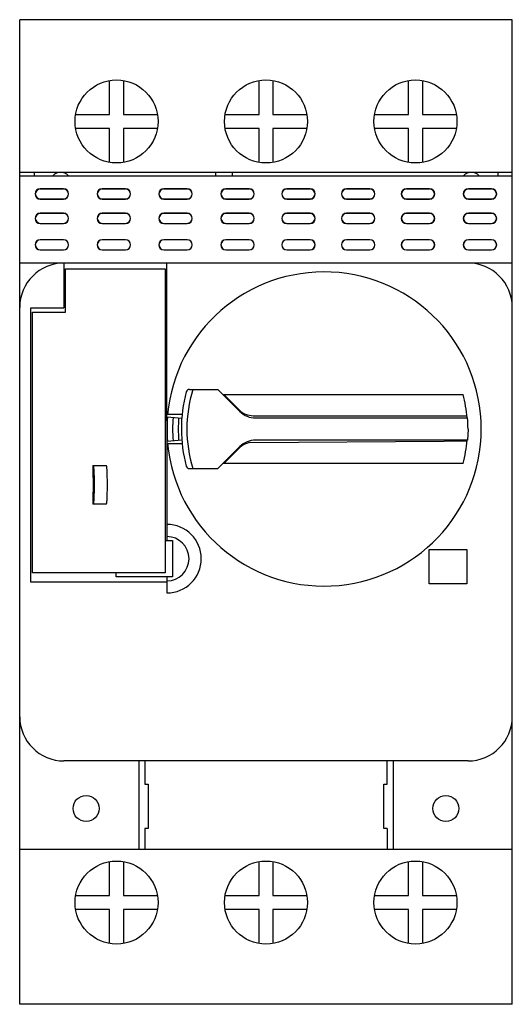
# Model space of a CAD drawing. Header units: millimetres. Extents: x 15.7 to 60.2, y 7.5 to 96.5.
import ezdxf

# ---------------------------------------------------------------- set-up
doc = ezdxf.new("R2010")
doc.units = ezdxf.units.MM
doc.header["$LTSCALE"] = 6.819871
doc.layers.add('00_COMPONENTS', color=7, linetype='CONTINUOUS')

msp = doc.modelspace()

# ---------------------------------------------------------------- linework, layer by layer
at = {"layer": '00_COMPONENTS', "color": 7, "linetype": 'Continuous'}
for p, q in [((15.698, 7.491), (15.698, 96.491)), ((60.198, 96.491), (15.698, 96.491)), ((60.198, 7.491), (60.198, 96.491)), ((23.823, 87.916), (23.823, 90.989)), ((25.073, 90.989), (25.073, 87.916)), ((37.323, 87.916), (37.323, 90.989)), ((38.573, 90.989), (38.573, 87.916)), ((50.823, 87.916), (50.823, 90.989)), ((52.073, 90.989), (52.073, 87.916)), ((20.751, 87.916), (23.823, 87.916)), ((25.073, 87.916), (28.146, 87.916)), ((34.251, 87.916), (37.323, 87.916)), ((38.573, 87.916), (41.646, 87.916)), ((47.751, 87.916), (50.823, 87.916)), ((52.073, 87.916), (55.146, 87.916)), ((23.823, 86.666), (20.751, 86.666)), ((23.823, 83.594), (23.823, 86.666)), ((25.073, 86.666), (25.073, 83.594)), ((28.146, 86.666), (25.073, 86.666)), ((37.323, 86.666), (34.251, 86.666)), ((37.323, 83.594), (37.323, 86.666)), ((38.573, 86.666), (38.573, 83.594)), ((41.646, 86.666), (38.573, 86.666)), ((50.823, 86.666), (47.751, 86.666)), ((50.823, 83.594), (50.823, 86.666)), ((52.073, 86.666), (52.073, 83.594)), ((55.146, 86.666), (52.073, 86.666)), ((60.198, 82.691), (15.698, 82.691)), ((15.698, 82.391), (60.198, 82.391)), ((16.998, 82.691), (16.998, 82.391)), ((33.398, 82.691), (33.398, 82.391)), ((34.898, 82.691), (34.898, 82.391)), ((58.898, 82.691), (58.898, 82.391)), ((17.557, 81.205), (17.557, 81.191)), ((19.657, 81.205), (17.557, 81.205)), ((17.557, 81.191), (19.657, 81.191)), ((19.657, 81.191), (19.657, 81.205)), ((23.157, 81.205), (23.157, 81.191)), ((25.257, 81.205), (23.157, 81.205)), ((23.157, 81.191), (25.257, 81.191)), ((25.257, 81.191), (25.257, 81.205)), ((28.728, 81.205), (28.728, 81.191)), ((30.828, 81.205), (28.728, 81.205)), ((28.728, 81.191), (30.828, 81.191)), ((30.828, 81.191), (30.828, 81.205)), ((34.328, 81.205), (34.328, 81.191)), ((36.428, 81.205), (34.328, 81.205)), ((34.328, 81.191), (36.428, 81.191)), ((36.428, 81.191), (36.428, 81.205)), ((39.828, 81.205), (39.828, 81.191)), ((41.928, 81.205), (39.828, 81.205)), ((39.828, 81.191), (41.928, 81.191)), ((41.928, 81.191), (41.928, 81.205)), ((45.228, 81.205), (45.228, 81.191)), ((47.328, 81.205), (45.228, 81.205)), ((45.228, 81.191), (47.328, 81.191)), ((47.328, 81.191), (47.328, 81.205)), ((50.628, 81.205), (50.628, 81.191)), ((52.728, 81.205), (50.628, 81.205)), ((50.628, 81.191), (52.728, 81.191)), ((52.728, 81.191), (52.728, 81.205)), ((56.228, 81.205), (56.228, 81.191)), ((58.328, 81.205), (56.228, 81.205)), ((56.228, 81.191), (58.328, 81.191)), ((58.328, 81.191), (58.328, 81.205)), ((17.557, 80.291), (17.557, 80.277)), ((17.557, 80.291), (19.657, 80.291)), ((17.557, 80.277), (19.657, 80.277)), ((19.657, 80.277), (19.657, 80.291)), ((23.157, 80.291), (23.157, 80.277)), ((23.157, 80.291), (25.257, 80.291)), ((23.157, 80.277), (25.257, 80.277)), ((25.257, 80.277), (25.257, 80.291)), ((28.728, 80.291), (28.728, 80.277)), ((28.728, 80.291), (30.828, 80.291)), ((28.728, 80.277), (30.828, 80.277)), ((30.828, 80.277), (30.828, 80.291)), ((34.328, 80.291), (34.328, 80.277)), ((34.328, 80.291), (36.428, 80.291)), ((34.328, 80.277), (36.428, 80.277)), ((36.428, 80.277), (36.428, 80.291)), ((39.828, 80.291), (39.828, 80.277)), ((39.828, 80.291), (41.928, 80.291)), ((39.828, 80.277), (41.928, 80.277)), ((41.928, 80.277), (41.928, 80.291)), ((45.228, 80.291), (45.228, 80.277)), ((45.228, 80.291), (47.328, 80.291)), ((45.228, 80.277), (47.328, 80.277)), ((47.328, 80.277), (47.328, 80.291)), ((50.628, 80.291), (50.628, 80.277)), ((50.628, 80.291), (52.728, 80.291)), ((50.628, 80.277), (52.728, 80.277)), ((52.728, 80.277), (52.728, 80.291)), ((56.228, 80.291), (56.228, 80.277)), ((56.228, 80.291), (58.328, 80.291)), ((56.228, 80.277), (58.328, 80.277)), ((58.328, 80.277), (58.328, 80.291)), ((17.557, 78.995), (17.557, 78.981)), ((19.657, 78.995), (17.557, 78.995)), ((19.657, 78.981), (17.557, 78.981)), ((19.657, 78.981), (19.657, 78.995)), ((23.157, 78.995), (23.157, 78.981)), ((25.257, 78.995), (23.157, 78.995)), ((25.257, 78.981), (23.157, 78.981)), ((25.257, 78.981), (25.257, 78.995)), ((28.728, 78.995), (28.728, 78.981)), ((30.828, 78.995), (28.728, 78.995)), ((30.828, 78.981), (28.728, 78.981)), ((30.828, 78.981), (30.828, 78.995)), ((34.328, 78.995), (34.328, 78.981)), ((36.428, 78.995), (34.328, 78.995)), ((36.428, 78.981), (34.328, 78.981)), ((36.428, 78.981), (36.428, 78.995)), ((39.828, 78.995), (39.828, 78.981)), ((41.928, 78.995), (39.828, 78.995)), ((41.928, 78.981), (39.828, 78.981)), ((41.928, 78.981), (41.928, 78.995)), ((45.228, 78.995), (45.228, 78.981)), ((47.328, 78.995), (45.228, 78.995)), ((47.328, 78.981), (45.228, 78.981)), ((47.328, 78.981), (47.328, 78.995)), ((50.628, 78.995), (50.628, 78.981)), ((52.728, 78.995), (50.628, 78.995)), ((52.728, 78.981), (50.628, 78.981)), ((52.728, 78.981), (52.728, 78.995)), ((56.228, 78.995), (56.228, 78.981)), ((58.328, 78.995), (56.228, 78.995)), ((58.328, 78.981), (56.228, 78.981)), ((58.328, 78.981), (58.328, 78.995)), ((17.557, 78.081), (17.557, 78.067)), ((17.557, 78.081), (19.657, 78.081)), ((17.557, 78.067), (19.657, 78.067)), ((19.657, 78.067), (19.657, 78.081)), ((23.157, 78.081), (23.157, 78.067)), ((23.157, 78.081), (25.257, 78.081)), ((23.157, 78.067), (25.257, 78.067)), ((25.257, 78.067), (25.257, 78.081)), ((28.728, 78.081), (28.728, 78.067)), ((28.728, 78.081), (30.828, 78.081)), ((28.728, 78.067), (30.828, 78.067)), ((30.828, 78.067), (30.828, 78.081)), ((34.328, 78.081), (34.328, 78.067)), ((34.328, 78.081), (36.428, 78.081)), ((34.328, 78.067), (36.428, 78.067)), ((36.428, 78.067), (36.428, 78.081)), ((39.828, 78.081), (39.828, 78.067)), ((39.828, 78.081), (41.928, 78.081)), ((39.828, 78.067), (41.928, 78.067)), ((41.928, 78.067), (41.928, 78.081)), ((45.228, 78.081), (45.228, 78.067)), ((45.228, 78.081), (47.328, 78.081)), ((45.228, 78.067), (47.328, 78.067)), ((47.328, 78.067), (47.328, 78.081)), ((50.628, 78.081), (50.628, 78.067)), ((50.628, 78.081), (52.728, 78.081)), ((50.628, 78.067), (52.728, 78.067)), ((52.728, 78.067), (52.728, 78.081)), ((56.228, 78.081), (56.228, 78.067)), ((56.228, 78.081), (58.328, 78.081)), ((56.228, 78.067), (58.328, 78.067)), ((58.328, 78.067), (58.328, 78.081)), ((17.557, 76.605), (17.557, 76.591)), ((19.657, 76.605), (17.557, 76.605)), ((19.657, 76.591), (17.557, 76.591)), ((19.657, 76.591), (19.657, 76.605)), ((23.157, 76.605), (23.157, 76.591)), ((25.257, 76.605), (23.157, 76.605)), ((25.257, 76.591), (23.157, 76.591)), ((25.257, 76.591), (25.257, 76.605)), ((28.728, 76.605), (28.728, 76.591)), ((30.828, 76.605), (28.728, 76.605)), ((30.828, 76.591), (28.728, 76.591)), ((30.828, 76.591), (30.828, 76.605)), ((34.328, 76.605), (34.328, 76.591)), ((36.428, 76.605), (34.328, 76.605)), ((36.428, 76.591), (34.328, 76.591)), ((36.428, 76.591), (36.428, 76.605)), ((39.828, 76.605), (39.828, 76.591)), ((41.928, 76.605), (39.828, 76.605)), ((41.928, 76.591), (39.828, 76.591)), ((41.928, 76.591), (41.928, 76.605)), ((45.228, 76.605), (45.228, 76.591)), ((47.328, 76.605), (45.228, 76.605)), ((47.328, 76.591), (45.228, 76.591)), ((47.328, 76.591), (47.328, 76.605)), ((50.628, 76.605), (50.628, 76.591)), ((52.728, 76.605), (50.628, 76.605)), ((52.728, 76.591), (50.628, 76.591)), ((52.728, 76.591), (52.728, 76.605)), ((56.228, 76.605), (56.228, 76.591)), ((58.328, 76.605), (56.228, 76.605)), ((58.328, 76.591), (56.228, 76.591)), ((58.328, 76.591), (58.328, 76.605)), ((17.557, 75.691), (17.557, 75.677)), ((17.557, 75.691), (19.657, 75.691)), ((17.557, 75.677), (19.657, 75.677)), ((19.657, 75.677), (19.657, 75.691)), ((23.157, 75.691), (23.157, 75.677)), ((23.157, 75.691), (25.257, 75.691)), ((23.157, 75.677), (25.257, 75.677)), ((25.257, 75.677), (25.257, 75.691)), ((28.728, 75.691), (28.728, 75.677)), ((28.728, 75.691), (30.828, 75.691)), ((28.728, 75.677), (30.828, 75.677)), ((30.828, 75.677), (30.828, 75.691)), ((34.328, 75.691), (34.328, 75.677)), ((34.328, 75.691), (36.428, 75.691)), ((34.328, 75.677), (36.428, 75.677)), ((36.428, 75.677), (36.428, 75.691)), ((39.828, 75.691), (39.828, 75.677)), ((39.828, 75.691), (41.928, 75.691)), ((39.828, 75.677), (41.928, 75.677)), ((41.928, 75.677), (41.928, 75.691)), ((45.228, 75.691), (45.228, 75.677)), ((45.228, 75.691), (47.328, 75.691)), ((45.228, 75.677), (47.328, 75.677)), ((47.328, 75.677), (47.328, 75.691)), ((50.628, 75.691), (50.628, 75.677)), ((50.628, 75.691), (52.728, 75.691)), ((50.628, 75.677), (52.728, 75.677)), ((52.728, 75.677), (52.728, 75.691)), ((56.228, 75.691), (56.228, 75.677)), ((56.228, 75.691), (58.328, 75.691)), ((56.228, 75.677), (58.328, 75.677)), ((58.328, 75.677), (58.328, 75.691)), ((60.198, 74.491), (15.698, 74.491)), ((19.698, 74.491), (19.698, 70.46)), ((19.848, 70.041), (19.848, 73.982)), ((19.848, 73.982), (28.848, 73.982)), ((28.848, 73.982), (28.848, 46.491)), ((28.998, 60.231), (28.998, 74.491)), ((16.698, 45.641), (16.698, 70.46)), ((16.698, 70.46), (19.698, 70.46)), ((16.848, 46.491), (16.848, 70.041)), ((16.848, 70.041), (19.848, 70.041)), ((31.037, 63.066), (33.598, 63.066)), ((33.598, 63.066), (35.588, 61.077)), ((34.048, 62.616), (55.766, 62.616)), ((35.525, 61.222), (34.131, 62.616)), ((29.021, 60.58), (30.34, 60.476)), ((30.368, 60.791), (29.058, 60.791)), ((36.798, 60.695), (54.055, 60.695)), ((54.055, 60.695), (56.093, 60.69)), ((37.002, 60.491), (56.16, 60.491)), ((28.998, 58.751), (28.998, 49.411)), ((56.198, 59.491), (56.16, 58.491)), ((29.021, 58.403), (30.34, 58.507)), ((29.058, 58.191), (30.368, 58.191)), ((35.588, 57.906), (33.598, 55.916)), ((36.5, 58.263), (54.053, 58.407)), ((56.16, 58.491), (37.002, 58.491)), ((56.103, 58.407), (54.053, 58.407)), ((34.131, 56.366), (35.525, 57.761)), ((22.306, 56.195), (22.306, 55.195)), ((22.306, 56.195), (22.331, 56.191)), ((22.306, 56.195), (23.508, 56.195)), ((22.331, 56.191), (23.53, 56.191)), ((23.508, 56.195), (23.53, 56.191)), ((55.766, 56.366), (34.048, 56.366)), ((22.33, 55.191), (22.306, 55.195)), ((31.037, 55.916), (33.598, 55.916)), ((22.306, 53.687), (22.33, 53.691)), ((22.306, 53.687), (22.306, 52.687)), ((22.331, 52.691), (22.306, 52.687)), ((23.508, 52.688), (22.306, 52.687)), ((23.53, 52.691), (22.331, 52.691)), ((23.53, 52.691), (23.508, 52.688)), ((28.848, 49.411), (29.498, 49.411)), ((29.498, 49.411), (29.498, 46.141)), ((52.698, 48.591), (56.098, 48.591)), ((52.698, 45.491), (52.698, 48.591)), ((56.098, 48.591), (56.098, 45.491)), ((28.848, 46.491), (16.848, 46.491)), ((24.398, 46.141), (24.398, 46.491)), ((28.998, 45.641), (16.698, 45.641)), ((29.498, 46.141), (24.398, 46.141)), ((28.998, 46.141), (28.998, 44.671)), ((56.098, 45.491), (52.698, 45.491)), ((56.198, 29.491), (19.698, 29.491)), ((26.448, 29.491), (26.448, 21.491)), ((26.998, 29.491), (26.998, 27.391)), ((48.898, 27.391), (48.898, 29.491)), ((49.448, 29.491), (49.448, 21.491)), ((26.998, 27.391), (27.298, 27.391)), ((27.298, 27.391), (27.298, 23.391)), ((48.598, 27.391), (48.898, 27.391)), ((48.598, 23.391), (48.598, 27.391)), ((27.298, 23.391), (26.998, 23.391)), ((26.998, 23.391), (26.998, 21.491)), ((48.898, 23.391), (48.598, 23.391)), ((48.898, 23.391), (48.898, 21.491)), ((60.198, 21.491), (15.698, 21.491)), ((23.823, 17.316), (23.823, 20.389)), ((25.073, 20.389), (25.073, 17.316)), ((37.323, 17.316), (37.323, 20.389)), ((38.573, 20.389), (38.573, 17.316)), ((50.823, 17.316), (50.823, 20.389)), ((52.073, 20.389), (52.073, 17.316)), ((20.751, 17.316), (23.823, 17.316)), ((25.073, 17.316), (28.146, 17.316)), ((34.251, 17.316), (37.323, 17.316)), ((38.573, 17.316), (41.646, 17.316)), ((47.751, 17.316), (50.823, 17.316)), ((52.073, 17.316), (55.146, 17.316)), ((23.823, 16.066), (20.751, 16.066)), ((23.823, 12.994), (23.823, 16.066)), ((28.146, 16.066), (25.073, 16.066)), ((25.073, 16.066), (25.073, 12.994)), ((37.323, 16.066), (34.251, 16.066)), ((37.323, 12.994), (37.323, 16.066)), ((41.646, 16.066), (38.573, 16.066)), ((38.573, 16.066), (38.573, 12.994)), ((50.823, 16.066), (47.751, 16.066)), ((50.823, 12.994), (50.823, 16.066)), ((55.146, 16.066), (52.073, 16.066)), ((52.073, 16.066), (52.073, 12.994)), ((60.198, 7.491), (15.698, 7.491))]:
    msp.add_line(p, q, dxfattribs=at)
for centre, radius in [((24.448, 87.291), 3.75), ((37.948, 87.291), 3.75), ((51.448, 87.291), 3.75), ((21.698, 25.191), 1.175), ((54.198, 25.191), 1.175), ((24.448, 16.691), 3.75), ((37.948, 16.691), 3.75), ((51.448, 16.691), 3.75)]:
    msp.add_circle(centre, radius, dxfattribs=at)
for centre, radius, start, end in [((19.398, 81.691), 1, 44.427, 135.573), ((56.498, 81.691), 1, 44.427, 135.573), ((17.557, 80.741), 0.464, 90, 270), ((17.557, 80.741), 0.45, 90, 270), ((19.657, 80.741), 0.464, 270, 90), ((19.657, 80.741), 0.45, 270, 90), ((23.157, 80.741), 0.464, 90, 270), ((23.157, 80.741), 0.45, 90, 270), ((25.257, 80.741), 0.464, 270, 90), ((25.257, 80.741), 0.45, 270, 90), ((28.728, 80.741), 0.464, 90, 270), ((28.728, 80.741), 0.45, 90, 270), ((30.828, 80.741), 0.464, 270, 90), ((30.828, 80.741), 0.45, 270, 90), ((34.328, 80.741), 0.464, 90, 270), ((34.328, 80.741), 0.45, 90, 270), ((36.428, 80.741), 0.464, 270, 90), ((36.428, 80.741), 0.45, 270, 90), ((39.828, 80.741), 0.464, 90, 270), ((39.828, 80.741), 0.45, 90, 270), ((41.928, 80.741), 0.464, 270, 90), ((41.928, 80.741), 0.45, 270, 90), ((45.228, 80.741), 0.464, 90, 270), ((45.228, 80.741), 0.45, 90, 270), ((47.328, 80.741), 0.464, 270, 90), ((47.328, 80.741), 0.45, 270, 90), ((50.628, 80.741), 0.464, 90, 270), ((50.628, 80.741), 0.45, 90, 270), ((52.728, 80.741), 0.464, 270, 90), ((52.728, 80.741), 0.45, 270, 90), ((56.228, 80.741), 0.464, 90, 270), ((56.228, 80.741), 0.45, 90, 270), ((58.328, 80.741), 0.464, 270, 90), ((58.328, 80.741), 0.45, 270, 90), ((17.557, 78.531), 0.464, 90, 270), ((17.557, 78.531), 0.45, 90, 270), ((19.657, 78.531), 0.464, 270, 90), ((19.657, 78.531), 0.45, 270, 90), ((23.157, 78.531), 0.464, 90, 270), ((23.157, 78.531), 0.45, 90, 270), ((25.257, 78.531), 0.464, 270, 90), ((25.257, 78.531), 0.45, 270, 90), ((28.728, 78.531), 0.464, 90, 270), ((28.728, 78.531), 0.45, 90, 270), ((30.828, 78.531), 0.464, 270, 90), ((30.828, 78.531), 0.45, 270, 90), ((34.328, 78.531), 0.464, 90, 270), ((34.328, 78.531), 0.45, 90, 270), ((36.428, 78.531), 0.464, 270, 90), ((36.428, 78.531), 0.45, 270, 90), ((39.828, 78.531), 0.464, 90, 270), ((39.828, 78.531), 0.45, 90, 270), ((41.928, 78.531), 0.464, 270, 90), ((41.928, 78.531), 0.45, 270, 90), ((45.228, 78.531), 0.464, 90, 270), ((45.228, 78.531), 0.45, 90, 270), ((47.328, 78.531), 0.464, 270, 90), ((47.328, 78.531), 0.45, 270, 90), ((50.628, 78.531), 0.464, 90, 270), ((50.628, 78.531), 0.45, 90, 270), ((52.728, 78.531), 0.464, 270, 90), ((52.728, 78.531), 0.45, 270, 90), ((56.228, 78.531), 0.464, 90, 270), ((56.228, 78.531), 0.45, 90, 270), ((58.328, 78.531), 0.464, 270, 90), ((58.328, 78.531), 0.45, 270, 90), ((17.557, 76.141), 0.464, 90, 270), ((17.557, 76.141), 0.45, 90, 270), ((19.657, 76.141), 0.464, 270, 90), ((19.657, 76.141), 0.45, 270, 90), ((23.157, 76.141), 0.464, 90, 270), ((23.157, 76.141), 0.45, 90, 270), ((25.257, 76.141), 0.464, 270, 90), ((25.257, 76.141), 0.45, 270, 90), ((28.728, 76.141), 0.464, 90, 270), ((28.728, 76.141), 0.45, 90, 270), ((30.828, 76.141), 0.464, 270, 90), ((30.828, 76.141), 0.45, 270, 90), ((34.328, 76.141), 0.464, 90, 270), ((34.328, 76.141), 0.45, 90, 270), ((36.428, 76.141), 0.464, 270, 90), ((36.428, 76.141), 0.45, 270, 90), ((39.828, 76.141), 0.464, 90, 270), ((39.828, 76.141), 0.45, 90, 270), ((41.928, 76.141), 0.464, 270, 90), ((41.928, 76.141), 0.45, 270, 90), ((45.228, 76.141), 0.464, 90, 270), ((45.228, 76.141), 0.45, 90, 270), ((47.328, 76.141), 0.464, 270, 90), ((47.328, 76.141), 0.45, 270, 90), ((50.628, 76.141), 0.464, 90, 270), ((50.628, 76.141), 0.45, 90, 270), ((52.728, 76.141), 0.464, 270, 90), ((52.728, 76.141), 0.45, 270, 90), ((56.228, 76.141), 0.464, 90, 270), ((56.228, 76.141), 0.45, 90, 270), ((58.328, 76.141), 0.464, 270, 90), ((58.328, 76.141), 0.45, 270, 90), ((19.698, 70.491), 4, 90, 180), ((56.198, 70.491), 4, 0, 90), ((43.198, 59.491), 14.2, 185.25274, 174.74726), ((43.145, 59.491), 12.843, 164.86664, 195.1348), ((31.037, 62.766), 0.3, 89.99854, 164.92173), ((43.228, 59.491), 12.427, 163.28082, 196.71918), ((43.198, 59.491), 12.95, 4.42879, 13.96403), ((42.851, 59.491), 13.873, 175.5, 184.5), ((42.851, 59.491), 13.842, 175.5, 184.5), ((42.851, 59.491), 13.342, 175.5, 184.5), ((36.798, 62.495), 1.8, 224.99492, 270), ((37.002, 62.491), 2, 225, 270), ((42.851, 59.491), 12.832, 175.5, 184.5), ((43.198, 59.491), 13, 0, 4.41173), ((36.798, 56.488), 1.8, 99.52497, 135.00508), ((37.002, 56.491), 2, 90, 135), ((43.198, 59.491), 12.95, 346.03597, 355.57121), ((31.037, 56.216), 0.3, 195.13993, 270.00252), ((28.998, 47.771), 3.1, 270, 90), ((28.998, 47.771), 2, 270, 90), ((19.698, 33.491), 4, 180, 270), ((56.198, 33.491), 4, 270, 360)]:
    msp.add_arc(centre, radius, start, end, dxfattribs=at)
for points, knots in [([(22.331, 56.191), (22.334, 56.191), (22.34, 56.184), (22.345, 56.169), (22.352, 56.145), (22.361, 56.097), (22.371, 56.015), (22.382, 55.893), (22.392, 55.741), (22.401, 55.562), (22.409, 55.36), (22.413, 55.218), (22.414, 55.144)], [0, 0, 0, 0, 0.008121, 0.0232, 0.046203, 0.077288, 0.163513, 0.28038, 0.42568, 0.596455, 0.789201, 1, 1, 1, 1]), ([(23.608, 55.307), (23.607, 55.371), (23.602, 55.492), (23.595, 55.664), (23.586, 55.815), (23.576, 55.942), (23.566, 56.044), (23.557, 56.113), (23.548, 56.153), (23.542, 56.173), (23.537, 56.185), (23.532, 56.191), (23.53, 56.191)], [0, 0, 0, 0, 0.214035, 0.40789, 0.57838, 0.722502, 0.837993, 0.92298, 0.953649, 0.97643, 0.991528, 1, 1, 1, 1]), ([(22.33, 53.691), (22.332, 53.692), (22.335, 53.698), (22.338, 53.709), (22.342, 53.727), (22.345, 53.752), (22.349, 53.784), (22.353, 53.838), (22.358, 53.92), (22.363, 54.032), (22.366, 54.159), (22.368, 54.298), (22.369, 54.441), (22.368, 54.585), (22.366, 54.724), (22.363, 54.851), (22.358, 54.963), (22.353, 55.045), (22.349, 55.099), (22.345, 55.131), (22.342, 55.155), (22.338, 55.174), (22.335, 55.185), (22.332, 55.191), (22.33, 55.191)], [0, 0, 0, 0, 0.003727, 0.011607, 0.023956, 0.040755, 0.061908, 0.087201, 0.149199, 0.224548, 0.310328, 0.403333, 0.499999, 0.596665, 0.68967, 0.77545, 0.8508, 0.912798, 0.938091, 0.959245, 0.976044, 0.988393, 0.996273, 1, 1, 1, 1]), ([(23.613, 53.739), (23.619, 54.003), (23.623, 54.526), (23.616, 55.049), (23.608, 55.307)], [0, 0, 0, 0, 0.506164, 1, 1, 1, 1]), ([(22.414, 55.144), (22.42, 54.88), (22.425, 54.357), (22.418, 53.834), (22.41, 53.576)], [0, 0, 0, 0, 0.506164, 1, 1, 1, 1]), ([(22.41, 53.576), (22.408, 53.512), (22.404, 53.391), (22.396, 53.219), (22.388, 53.068), (22.378, 52.94), (22.368, 52.838), (22.358, 52.77), (22.35, 52.73), (22.344, 52.71), (22.339, 52.698), (22.334, 52.692), (22.331, 52.691)], [0, 0, 0, 0, 0.214035, 0.40789, 0.57838, 0.722502, 0.837993, 0.92298, 0.953649, 0.97643, 0.991528, 1, 1, 1, 1]), ([(23.53, 52.691), (23.532, 52.692), (23.538, 52.699), (23.544, 52.714), (23.55, 52.738), (23.559, 52.786), (23.57, 52.868), (23.581, 52.99), (23.591, 53.142), (23.6, 53.321), (23.607, 53.523), (23.611, 53.664), (23.613, 53.739)], [0, 0, 0, 0, 0.008121, 0.0232, 0.046203, 0.077288, 0.163513, 0.28038, 0.42568, 0.596455, 0.789201, 1, 1, 1, 1])]:
    msp.add_open_spline(points, degree=3, knots=knots, dxfattribs=at)

doc.saveas('drawing.dxf')
